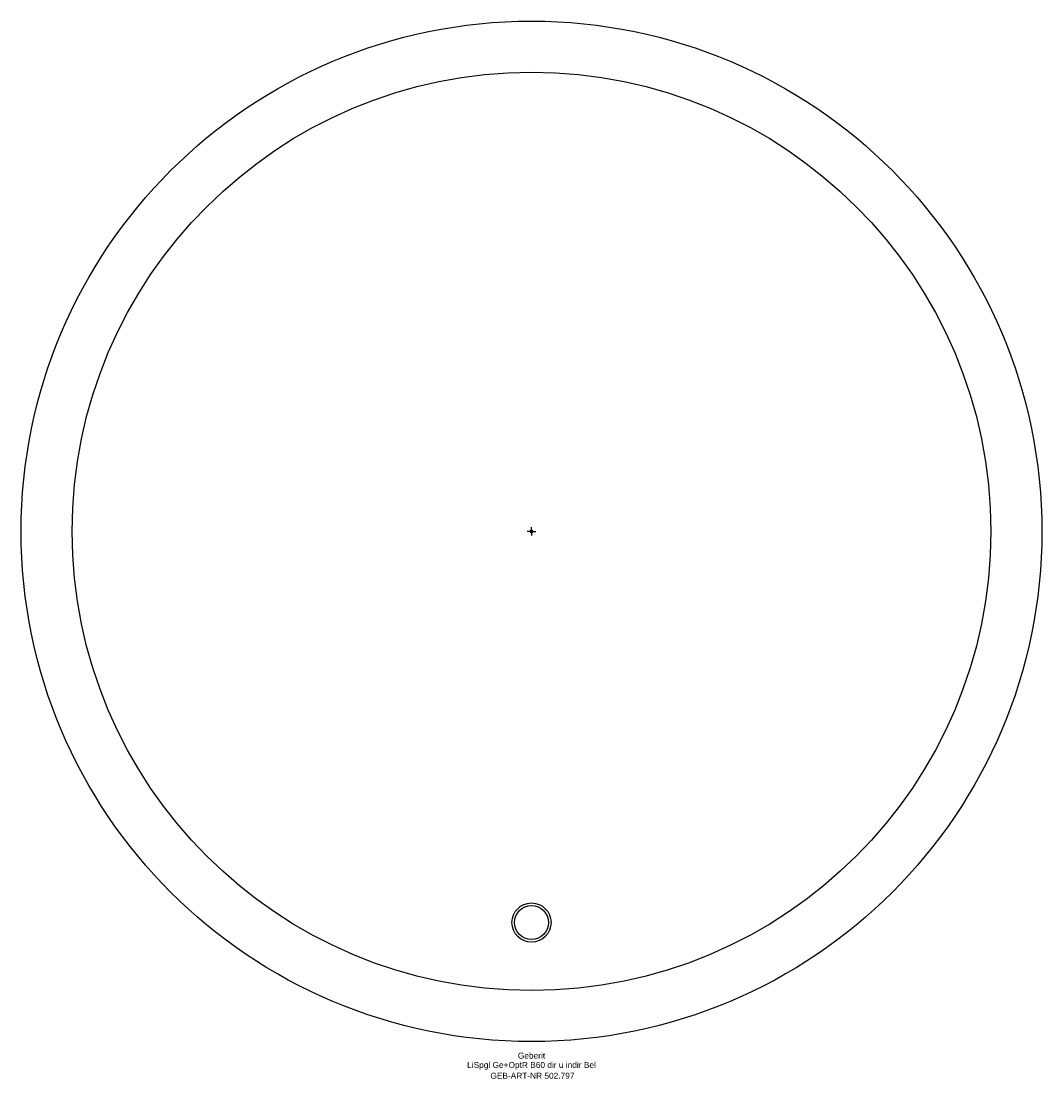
# Model space of a CAD drawing. Header units: millimetres. Extents: x -300 to 300, y -322 to 300.
import ezdxf
from ezdxf.enums import TextEntityAlignment as Align

# ---------------------------------------------------------------- set-up
doc = ezdxf.new("R2010")
doc.units = ezdxf.units.MM
doc.layers.get('0').update_dxf_attribs({"linetype": 'CONTINUOUS'})
for name, color, linetype, lineweight in [('Arbeitspunkt(DIN)', 7, 'CONTINUOUS', 25), ('GEB-ART-NR', 1, 'CONTINUOUS', 18), ('GEB-BEZUG', 2, 'CONTINUOUS', 25), ('GEB-TEXT', 5, 'CONTINUOUS', 18)]:
    doc.layers.add(name, color=color, linetype=linetype, lineweight=lineweight)
doc.layers.add('GEB-KONTUR-A', color=5, linetype='CONTINUOUS')
doc.styles.get("Standard").update_dxf_attribs({"font": 'arial.ttf'})

# ---------------------------------------------------------------- blocks, each defined once
blk = doc.blocks.new('Einfügepunkt')
at = {"layer": 'GEB-BEZUG'}
for p, q in [((-0.71, -0.71), (0.71, 0.71)), ((-0.71, 0.71), (0.71, -0.71))]:
    blk.add_line(p, q, dxfattribs=at)

msp = doc.modelspace()

# ---------------------------------------------------------------- linework, layer by layer
at = {"layer": 'Arbeitspunkt(DIN)', "ltscale": 5}
for q in [(-2.5, 0), (0, 2.5), (0, -2.5), (2.5, 0)]:
    msp.add_line((0, 0), q, dxfattribs=at)
at = {"layer": 'GEB-KONTUR-A', "ltscale": 5}
for centre, radius in [((0, 0), 300), ((0, 0), 270), ((0, -230), 11.5), ((0, -230), 10)]:
    msp.add_circle(centre, radius, dxfattribs=at)

# ---------------------------------------------------------------- block references
at = {"ltscale": 5}
msp.add_blockref('Einfügepunkt', (0, 0), dxfattribs=at)

# ---------------------------------------------------------------- texts
at = {"layer": 'GEB-ART-NR'}
msp.add_text('GEB-ART-NR 502.797', height=3.5, dxfattribs=at).set_placement((0.55, -321.84), align=Align.CENTER)
at = {"layer": 'GEB-TEXT'}
for s, p in [('Geberit', (0, -310)), ('LiSpgl Ge+OptR B60 dir u indir Bel', (0, -315.5))]:
    msp.add_text(s, height=3.5, dxfattribs=at).set_placement(p, align=Align.CENTER)

doc.saveas('drawing.dxf')
